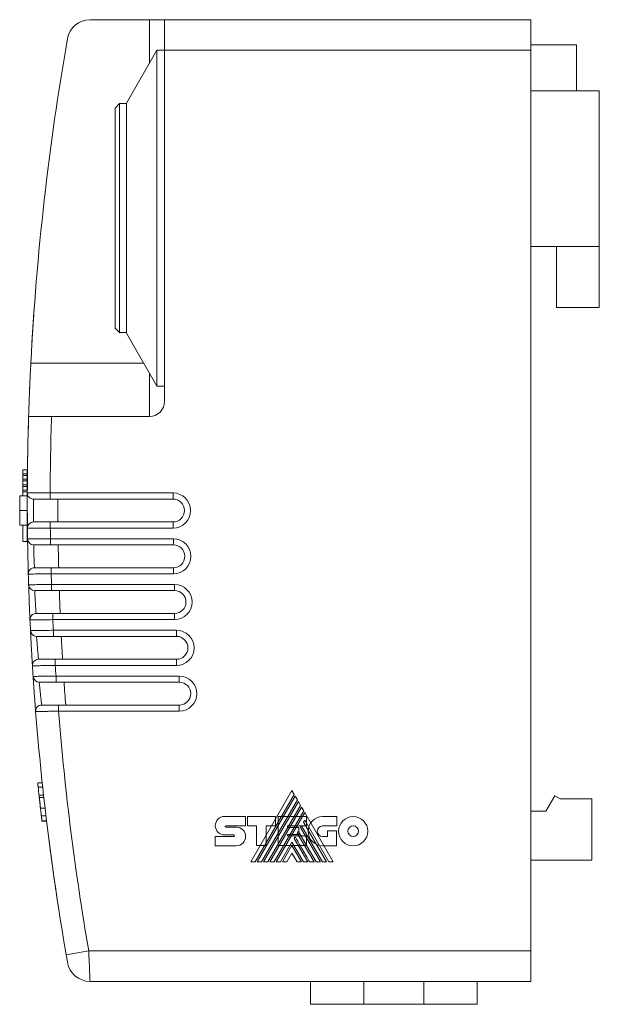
# Model space of a CAD drawing. Header units: millimetres. Extents: x 20 to 193, y 78 to 211.
# Tile 2 of 8: x 20 to 58, y 146 to 210. Entities that reach past the tile are written whole.
import ezdxf

# ---------------------------------------------------------------- set-up
doc = ezdxf.new("R2010")
doc.units = ezdxf.units.MM
doc.layers.add('___VS___', color=7, linetype='Continuous', lineweight=15)

msp = doc.modelspace()

# ---------------------------------------------------------------- linework, layer by layer
at = {"color": 7, "linetype": 'Continuous', "lineweight": 15}
for p, q in [((28.324, 210.162), (24.437, 210.162)), ((28.324, 210.162), (29.324, 210.162)), ((29.324, 210.162), (53.324, 210.162)), ((29.324, 208.162), (29.324, 210.162)), ((53.324, 210.162), (53.324, 208.162)), ((56.324, 208.512), (53.324, 208.512)), ((56.324, 208.512), (56.324, 205.512)), ((28.824, 208.162), (26.824, 204.698)), ((29.324, 208.162), (28.824, 208.162)), ((28.824, 208.162), (28.824, 197.162)), ((29.324, 185.162), (29.324, 208.162)), ((53.324, 208.162), (29.324, 208.162)), ((53.324, 149.162), (53.324, 208.162)), ((57.824, 205.512), (53.324, 205.512)), ((57.824, 205.512), (57.824, 195.312)), ((26.374, 204.662), (26.074, 204.362)), ((26.824, 204.662), (26.374, 204.662)), ((26.374, 204.662), (26.374, 189.662)), ((26.824, 197.162), (26.824, 204.698)), ((26.074, 189.962), (26.074, 204.362)), ((26.824, 189.626), (26.824, 197.162)), ((28.824, 197.162), (28.824, 186.162)), ((57.824, 195.312), (53.324, 195.312)), ((55.024, 195.312), (55.024, 191.312)), ((57.824, 195.312), (57.824, 191.312)), ((57.824, 191.312), (55.024, 191.312)), ((26.074, 189.962), (26.374, 189.662)), ((26.374, 189.662), (26.824, 189.662)), ((26.824, 189.626), (28.824, 186.162)), ((28.824, 186.162), (29.324, 186.162)), ((21.911, 184.162), (28.324, 184.162)), ((20.024, 180.414), (20.024, 180.664)), ((20.024, 180.664), (20.324, 180.664)), ((20.324, 180.414), (20.324, 180.664)), ((20.024, 180.414), (20.324, 180.414)), ((20.024, 180.301), (20.024, 180.414)), ((20.024, 180.056), (20.024, 180.301)), ((20.024, 180.301), (20.324, 180.301)), ((20.024, 180.056), (20.324, 180.056)), ((20.024, 179.944), (20.024, 180.056)), ((20.324, 180.301), (20.324, 180.414)), ((20.324, 180.056), (20.324, 180.301)), ((20.324, 179.944), (20.324, 180.056)), ((20.024, 179.696), (20.024, 179.944)), ((20.024, 179.944), (20.324, 179.944)), ((20.024, 179.696), (20.324, 179.696)), ((20.024, 179.586), (20.024, 179.696)), ((20.024, 179.333), (20.024, 179.586)), ((20.024, 179.586), (20.324, 179.586)), ((20.024, 179.333), (20.324, 179.333)), ((20.024, 179.226), (20.024, 179.333)), ((20.324, 179.696), (20.324, 179.944)), ((20.324, 179.586), (20.324, 179.696)), ((20.324, 179.333), (20.324, 179.586)), ((20.324, 179.226), (20.324, 179.333)), ((19.824, 178.972), (20.024, 178.972)), ((19.824, 178.97), (20.024, 178.97)), ((19.824, 178.963), (20.024, 178.963)), ((19.824, 178.962), (20.324, 178.962)), ((20.024, 178.962), (20.024, 179.226)), ((20.024, 179.226), (20.324, 179.226)), ((20.324, 179.005), (20.324, 179.226)), ((21.824, 179.158), (21.824, 178.758)), ((21.824, 179.158), (29.877, 179.158)), ((29.877, 178.758), (21.824, 178.758)), ((29.877, 179.158), (29.877, 178.758)), ((19.824, 178.003), (20.324, 178.003)), ((19.824, 177.044), (20.324, 177.044)), ((20.024, 175.986), (20.024, 177.044)), ((20.324, 175.986), (20.324, 177.048)), ((21.833, 176.858), (21.833, 177.258)), ((21.833, 177.258), (29.877, 177.258)), ((29.877, 176.858), (21.833, 176.858)), ((29.877, 176.858), (29.877, 177.258)), ((21.842, 176.158), (21.842, 175.758)), ((21.842, 176.158), (29.901, 176.158)), ((29.901, 176.158), (29.901, 175.758)), ((20.024, 175.986), (20.324, 175.986)), ((29.901, 175.758), (21.842, 175.758)), ((21.89, 173.858), (21.89, 174.258)), ((21.89, 174.258), (29.901, 174.258)), ((29.901, 173.858), (29.901, 174.258)), ((29.901, 173.858), (21.89, 173.858)), ((21.911, 173.16), (21.911, 172.76)), ((21.911, 173.16), (29.977, 173.16)), ((29.977, 173.16), (29.977, 172.76)), ((29.977, 172.76), (21.911, 172.76)), ((21.999, 170.86), (21.999, 171.26)), ((21.999, 171.26), (29.977, 171.26)), ((29.977, 170.86), (29.977, 171.26)), ((29.977, 170.86), (21.999, 170.86)), ((22.032, 170.162), (22.032, 169.762)), ((22.032, 170.162), (30.105, 170.162)), ((30.105, 169.762), (22.032, 169.762)), ((30.105, 170.162), (30.105, 169.762)), ((22.16, 167.862), (22.16, 168.262)), ((22.16, 168.262), (30.105, 168.262)), ((30.105, 167.862), (22.16, 167.862)), ((30.105, 167.862), (30.105, 168.262)), ((22.205, 167.168), (22.205, 166.768)), ((22.205, 167.168), (30.285, 167.168)), ((30.285, 167.168), (30.285, 166.768)), ((30.285, 166.768), (22.205, 166.768)), ((22.373, 164.868), (22.373, 165.268)), ((22.373, 165.268), (30.285, 165.268)), ((30.285, 164.868), (30.285, 165.268)), ((30.285, 164.868), (22.373, 164.868)), ((21.304, 160.162), (21.004, 160.162)), ((21.334, 159.884), (21.034, 159.884)), ((21.391, 159.363), (21.091, 159.363)), ((21.409, 159.207), (21.109, 159.207)), ((21.143, 158.9), (21.138, 158.948)), ((54.901, 159.312), (54.324, 158.312)), ((55.248, 159.112), (54.901, 159.312)), ((57.324, 159.112), (55.248, 159.112)), ((57.324, 155.112), (57.324, 159.112)), ((21.488, 158.511), (21.188, 158.511)), ((54.324, 158.312), (53.324, 158.312)), ((21.547, 158.005), (21.247, 158.005)), ((21.585, 157.69), (21.285, 157.69)), ((21.588, 157.662), (21.288, 157.662)), ((53.324, 155.112), (57.324, 155.112)), ((22.258, 152.718), (22.267, 152.653)), ((22.872, 148.907), (24.35, 149.162)), ((24.35, 149.162), (53.324, 149.162)), ((53.324, 149.162), (53.324, 147.162)), ((42.38, 147.162), (24.437, 147.162)), ((38.88, 145.662), (38.88, 147.162)), ((46.324, 147.162), (42.38, 147.162)), ((42.38, 147.162), (42.38, 145.662)), ((53.324, 147.162), (46.324, 147.162)), ((46.324, 145.662), (46.324, 147.162)), ((49.824, 147.162), (49.824, 145.662)), ((42.38, 145.662), (38.88, 145.662)), ((46.324, 145.662), (42.38, 145.662)), ((49.824, 145.662), (46.324, 145.662))]:
    msp.add_line(p, q, dxfattribs=at)
at = {"color": 8, "linetype": 'Continuous', "lineweight": 15}
for p, q in [((28.324, 207.296), (28.324, 210.162)), ((20.555, 187.662), (27.958, 187.662)), ((28.324, 184.162), (28.324, 187.028))]:
    msp.add_line(p, q, dxfattribs=at)
at = {"color": 7, "linetype": 'Continuous', "lineweight": 15}
for centre, radius, start, end in [((24.437, 208.662), 1.5, 90, 170.04291), ((195.324, 178.662), 175, 170.04291, 177.05206), ((28.324, 185.162), 1, 270, 0), ((195.324, 178.662), 175, 178.19898, 179.837), ((195.324, 178.662), 173.5, 178.1834, 179.83597), ((20.724, 179.158), 0.4, 179.837, 270), ((195.324, 178.662), 173, 179.96797, 180.46476), ((29.877, 178.008), 1.15, 270, 90), ((29.877, 178.008), 0.75, 270, 90), ((20.733, 176.858), 0.4, 90, 180.59177), ((195.324, 178.662), 175, 180.59177, 180.82145), ((195.324, 178.662), 173.5, 180.59552, 180.82666), ((20.742, 176.158), 0.4, 180.82145, 270), ((29.901, 175.008), 1.15, 270, 90), ((195.324, 178.662), 173, 180.96154, 181.45843), ((29.901, 175.008), 0.75, 270, 90), ((20.79, 173.858), 0.4, 90, 181.57637), ((195.324, 178.662), 175, 181.57637, 181.80585), ((195.324, 178.662), 173.5, 181.58637, 181.81731), ((20.811, 173.16), 0.4, 181.80585, 270), ((29.977, 172.01), 1.15, 270, 90), ((195.324, 178.662), 173, 181.95511, 182.45226), ((29.977, 172.01), 0.75, 270, 90), ((20.898, 170.86), 0.4, 90, 182.56116), ((195.324, 178.662), 175, 182.56116, 182.79021), ((195.324, 178.662), 173.5, 182.57741, 182.80792), ((20.931, 170.162), 0.4, 182.79021, 270), ((195.324, 178.662), 173, 182.94868, 183.44624), ((30.105, 169.012), 1.15, 270, 90), ((30.105, 169.012), 0.75, 270, 90), ((21.058, 167.862), 0.4, 90, 183.54613), ((195.324, 178.662), 175, 183.54613, 183.77452), ((195.324, 178.662), 173.5, 183.56864, 183.79849), ((21.103, 167.168), 0.4, 183.77452, 270), ((30.285, 166.018), 1.15, 270, 90), ((195.324, 178.662), 173, 183.94226, 184.44038), ((30.285, 166.018), 0.75, 270, 90), ((21.27, 164.868), 0.4, 90, 184.53127), ((195.324, 178.662), 175, 184.53127, 189.78949), ((195.324, 178.662), 173.5, 184.56006, 189.78949), ((195.024, 178.662), 175, 186.06832, 186.15979), ((195.024, 178.662), 175, 186.15979, 186.34277), ((195.024, 178.662), 175, 186.41301, 186.6288), ((195.024, 178.662), 175, 186.72037, 186.8921), ((24.437, 148.662), 1.5, 189.95709, 270)]:
    msp.add_arc(centre, radius, start, end, dxfattribs=at)
for points, knots in [([(20.772, 191.176), (20.772, 191.176), (20.77, 191.146), (20.761, 191.03), (20.755, 190.944), (20.74, 190.731), (20.732, 190.603), (20.713, 190.326), (20.703, 190.175), (20.683, 189.875), (20.674, 189.724), (20.656, 189.445), (20.649, 189.318), (20.635, 189.102), (20.63, 189.018), (20.624, 188.901), (20.622, 188.871), (20.622, 188.871)], [0, 0, 0, 0, 0.125, 0.125, 0.25, 0.25, 0.375, 0.375, 0.5, 0.5, 0.625, 0.625, 0.75, 0.75, 0.875, 0.875, 1, 1, 1, 1]), ([(20.41, 184.162), (20.41, 184.162), (20.411, 184.184), (20.414, 184.273), (20.416, 184.34), (20.422, 184.516), (20.425, 184.624), (20.434, 184.877), (20.439, 185.025), (20.451, 185.348), (20.458, 185.524), (20.474, 185.906), (20.482, 186.11), (20.501, 186.531), (20.511, 186.751), (20.532, 187.202), (20.543, 187.431), (20.555, 187.662)], [0, 0, 0, 0, 0.125, 0.125, 0.25, 0.25, 0.375, 0.375, 0.5, 0.5, 0.625, 0.625, 0.75, 0.75, 0.875, 0.875, 1, 1, 1, 1]), ([(20.491, 186.315), (20.49, 186.276), (20.486, 186.187), (20.481, 186.074), (20.477, 185.975), (20.474, 185.906), (20.473, 185.878), (20.472, 185.869), (20.472, 185.869), (20.472, 185.868)], [0, 0, 0, 0, 0.141768, 0.324841, 0.513238, 0.696032, 0.884153, 0.941996, 1, 1, 1, 1]), ([(20.445, 185.169), (20.445, 185.166), (20.445, 185.162), (20.443, 185.13), (20.443, 185.116)], [0, 0, 0, 0, 0.565753, 1, 1, 1, 1]), ([(20.41, 184.162), (20.409, 184.135), (20.406, 184.042), (20.402, 183.884), (20.396, 183.692), (20.391, 183.511), (20.386, 183.342), (20.382, 183.194), (20.379, 183.068), (20.377, 182.97), (20.375, 182.901), (20.374, 182.873), (20.374, 182.864), (20.374, 182.864), (20.374, 182.863)], [0, 0, 0, 0, 0.042204, 0.143133, 0.241216, 0.342134, 0.44013, 0.540965, 0.638846, 0.739571, 0.837361, 0.937998, 0.968956, 1, 1, 1, 1]), ([(20.41, 184.162), (20.41, 184.162), (20.42, 184.162), (20.458, 184.162), (20.487, 184.162), (20.562, 184.162), (20.608, 184.162), (20.717, 184.162), (20.78, 184.162), (20.988, 184.162), (21.155, 184.162), (21.516, 184.162), (21.713, 184.162), (21.911, 184.162)], [0, 0, 0, 0, 0.125, 0.125, 0.25, 0.25, 0.375, 0.375, 0.5, 0.5, 0.75, 0.75, 1, 1, 1, 1]), ([(20.359, 182.162), (20.359, 182.162), (20.358, 182.132), (20.356, 182.016), (20.354, 181.931), (20.35, 181.718), (20.348, 181.589), (20.344, 181.312), (20.342, 181.161), (20.338, 180.86), (20.336, 180.709), (20.333, 180.431), (20.331, 180.303), (20.33, 180.088), (20.329, 180.003), (20.328, 179.887), (20.328, 179.857), (20.328, 179.857)], [0, 0, 0, 0, 0.125, 0.125, 0.25, 0.25, 0.375, 0.375, 0.5, 0.5, 0.625, 0.625, 0.75, 0.75, 0.875, 0.875, 1, 1, 1, 1]), ([(20.324, 179.159), (20.324, 179.159), (20.334, 179.159), (20.372, 179.159), (20.401, 179.159), (20.476, 179.159), (20.522, 179.159), (20.631, 179.159), (20.694, 179.159), (20.902, 179.159), (21.069, 179.159), (21.43, 179.159), (21.626, 179.159), (21.824, 179.158)], [0, 0, 0, 0, 0.125, 0.125, 0.25, 0.25, 0.375, 0.375, 0.5, 0.5, 0.75, 0.75, 1, 1, 1, 1]), ([(20.333, 176.854), (20.333, 176.854), (20.333, 176.884), (20.332, 177), (20.331, 177.086), (20.329, 177.299), (20.328, 177.427), (20.326, 177.704), (20.326, 177.856), (20.324, 178.156), (20.324, 178.307), (20.324, 178.586), (20.324, 178.713), (20.324, 178.929), (20.324, 179.013), (20.324, 179.129), (20.324, 179.159), (20.324, 179.159)], [0, 0, 0, 0, 0.125, 0.125, 0.25, 0.25, 0.375, 0.375, 0.5, 0.5, 0.625, 0.625, 0.75, 0.75, 0.875, 0.875, 1, 1, 1, 1]), ([(21.824, 178.758), (21.679, 178.758), (21.535, 178.758), (21.27, 178.758), (21.148, 178.758), (20.945, 178.758), (20.863, 178.758), (20.753, 178.758), (20.724, 178.758), (20.724, 178.758)], [0, 0, 0, 0, 0.25, 0.25, 0.5, 0.5, 0.75, 0.75, 1, 1, 1, 1]), ([(20.724, 178.758), (20.724, 178.758), (20.724, 178.678), (20.724, 178.468), (20.724, 178.386), (20.724, 178.204), (20.724, 178.106), (20.726, 177.812), (20.728, 177.616), (20.731, 177.409), (20.732, 177.353), (20.733, 177.278), (20.733, 177.258), (20.733, 177.258)], [0, 0, 0, 0, 0.25, 0.25, 0.375, 0.375, 0.5, 0.5, 0.75, 0.75, 0.875, 0.875, 1, 1, 1, 1]), ([(21.833, 176.858), (21.734, 176.858), (21.637, 176.858), (21.445, 176.857), (21.35, 176.857), (21.168, 176.857), (21.082, 176.856), (20.919, 176.856), (20.842, 176.856), (20.634, 176.855), (20.523, 176.855), (20.373, 176.854), (20.333, 176.854), (20.333, 176.854)], [0, 0, 0, 0, 0.125, 0.125, 0.25, 0.25, 0.375, 0.375, 0.5, 0.5, 0.75, 0.75, 1, 1, 1, 1]), ([(20.733, 177.258), (20.733, 177.258), (20.762, 177.258), (20.872, 177.258), (20.954, 177.258), (21.157, 177.258), (21.279, 177.258), (21.545, 177.258), (21.688, 177.258), (21.833, 177.258)], [0, 0, 0, 0, 0.25, 0.25, 0.5, 0.5, 0.75, 0.75, 1, 1, 1, 1]), ([(20.342, 176.153), (20.342, 176.153), (20.351, 176.153), (20.39, 176.153), (20.418, 176.153), (20.494, 176.153), (20.54, 176.154), (20.648, 176.154), (20.712, 176.154), (20.919, 176.155), (21.086, 176.156), (21.447, 176.157), (21.644, 176.158), (21.842, 176.158)], [0, 0, 0, 0, 0.125, 0.125, 0.25, 0.25, 0.375, 0.375, 0.5, 0.5, 0.75, 0.75, 1, 1, 1, 1]), ([(20.39, 173.847), (20.39, 173.847), (20.389, 173.878), (20.386, 173.993), (20.384, 174.079), (20.378, 174.292), (20.375, 174.421), (20.369, 174.698), (20.365, 174.849), (20.359, 175.149), (20.356, 175.3), (20.351, 175.579), (20.349, 175.706), (20.345, 175.922), (20.344, 176.007), (20.342, 176.123), (20.342, 176.153), (20.342, 176.153)], [0, 0, 0, 0, 0.125, 0.125, 0.25, 0.25, 0.375, 0.375, 0.5, 0.5, 0.625, 0.625, 0.75, 0.75, 0.875, 0.875, 1, 1, 1, 1]), ([(21.842, 175.758), (21.697, 175.758), (21.552, 175.758), (21.288, 175.758), (21.165, 175.758), (20.962, 175.758), (20.881, 175.758), (20.77, 175.758), (20.742, 175.758), (20.742, 175.758)], [0, 0, 0, 0, 0.25, 0.25, 0.5, 0.5, 0.75, 0.75, 1, 1, 1, 1]), ([(20.742, 175.758), (20.742, 175.758), (20.743, 175.678), (20.749, 175.468), (20.751, 175.386), (20.756, 175.204), (20.759, 175.106), (20.768, 174.812), (20.775, 174.617), (20.784, 174.409), (20.786, 174.353), (20.789, 174.278), (20.79, 174.258), (20.79, 174.258)], [0, 0, 0, 0, 0.25, 0.25, 0.375, 0.375, 0.5, 0.5, 0.75, 0.75, 0.875, 0.875, 1, 1, 1, 1]), ([(20.79, 174.258), (20.79, 174.258), (20.819, 174.258), (20.929, 174.258), (21.011, 174.258), (21.214, 174.258), (21.336, 174.258), (21.602, 174.258), (21.745, 174.258), (21.89, 174.258)], [0, 0, 0, 0, 0.25, 0.25, 0.5, 0.5, 0.75, 0.75, 1, 1, 1, 1]), ([(21.89, 173.858), (21.791, 173.858), (21.694, 173.857), (21.502, 173.856), (21.407, 173.855), (21.225, 173.854), (21.139, 173.853), (20.976, 173.852), (20.899, 173.851), (20.691, 173.85), (20.58, 173.849), (20.43, 173.848), (20.39, 173.847), (20.39, 173.847)], [0, 0, 0, 0, 0.125, 0.125, 0.25, 0.25, 0.375, 0.375, 0.5, 0.5, 0.75, 0.75, 1, 1, 1, 1]), ([(20.411, 173.147), (20.411, 173.147), (20.42, 173.147), (20.458, 173.147), (20.487, 173.148), (20.563, 173.148), (20.609, 173.149), (20.717, 173.149), (20.781, 173.15), (20.988, 173.152), (21.155, 173.153), (21.516, 173.156), (21.713, 173.158), (21.911, 173.16)], [0, 0, 0, 0, 0.125, 0.125, 0.25, 0.25, 0.375, 0.375, 0.5, 0.5, 0.75, 0.75, 1, 1, 1, 1]), ([(20.499, 170.842), (20.499, 170.842), (20.497, 170.872), (20.492, 170.988), (20.488, 171.073), (20.479, 171.286), (20.474, 171.415), (20.463, 171.692), (20.457, 171.843), (20.445, 172.144), (20.44, 172.294), (20.43, 172.573), (20.425, 172.7), (20.418, 172.916), (20.415, 173.001), (20.412, 173.117), (20.411, 173.147), (20.411, 173.147)], [0, 0, 0, 0, 0.125, 0.125, 0.25, 0.25, 0.375, 0.375, 0.5, 0.5, 0.625, 0.625, 0.75, 0.75, 0.875, 0.875, 1, 1, 1, 1]), ([(21.911, 172.76), (21.766, 172.76), (21.621, 172.76), (21.357, 172.76), (21.234, 172.76), (21.031, 172.76), (20.95, 172.76), (20.839, 172.76), (20.811, 172.76), (20.811, 172.76)], [0, 0, 0, 0, 0.25, 0.25, 0.5, 0.5, 0.75, 0.75, 1, 1, 1, 1]), ([(20.811, 172.76), (20.811, 172.76), (20.814, 172.679), (20.825, 172.469), (20.829, 172.386), (20.839, 172.205), (20.845, 172.107), (20.862, 171.813), (20.874, 171.618), (20.888, 171.41), (20.892, 171.354), (20.897, 171.279), (20.898, 171.26), (20.898, 171.26)], [0, 0, 0, 0, 0.25, 0.25, 0.375, 0.375, 0.5, 0.5, 0.75, 0.75, 0.875, 0.875, 1, 1, 1, 1]), ([(20.898, 171.26), (20.898, 171.26), (20.927, 171.26), (21.037, 171.26), (21.12, 171.26), (21.323, 171.26), (21.445, 171.26), (21.711, 171.26), (21.854, 171.26), (21.999, 171.26)], [0, 0, 0, 0, 0.25, 0.25, 0.5, 0.5, 0.75, 0.75, 1, 1, 1, 1]), ([(21.999, 170.86), (21.9, 170.858), (21.803, 170.857), (21.611, 170.855), (21.516, 170.854), (21.334, 170.852), (21.248, 170.851), (21.085, 170.849), (21.008, 170.848), (20.8, 170.845), (20.688, 170.844), (20.538, 170.842), (20.499, 170.842), (20.499, 170.842)], [0, 0, 0, 0, 0.125, 0.125, 0.25, 0.25, 0.375, 0.375, 0.5, 0.5, 0.75, 0.75, 1, 1, 1, 1]), ([(20.531, 170.143), (20.531, 170.143), (20.541, 170.143), (20.579, 170.143), (20.608, 170.144), (20.683, 170.145), (20.729, 170.145), (20.838, 170.147), (20.901, 170.148), (21.109, 170.15), (21.276, 170.152), (21.637, 170.157), (21.834, 170.16), (22.032, 170.162)], [0, 0, 0, 0, 0.125, 0.125, 0.25, 0.25, 0.375, 0.375, 0.5, 0.5, 0.75, 0.75, 1, 1, 1, 1]), ([(20.659, 167.838), (20.659, 167.838), (20.657, 167.868), (20.65, 167.984), (20.645, 168.069), (20.632, 168.282), (20.624, 168.411), (20.608, 168.688), (20.6, 168.839), (20.583, 169.139), (20.575, 169.29), (20.56, 169.569), (20.554, 169.696), (20.543, 169.912), (20.538, 169.996), (20.533, 170.113), (20.531, 170.143), (20.531, 170.143)], [0, 0, 0, 0, 0.125, 0.125, 0.25, 0.25, 0.375, 0.375, 0.5, 0.5, 0.625, 0.625, 0.75, 0.75, 0.875, 0.875, 1, 1, 1, 1]), ([(22.032, 169.762), (21.887, 169.762), (21.742, 169.762), (21.478, 169.762), (21.355, 169.762), (21.152, 169.762), (21.07, 169.762), (20.959, 169.762), (20.931, 169.762), (20.931, 169.762)], [0, 0, 0, 0, 0.25, 0.25, 0.5, 0.5, 0.75, 0.75, 1, 1, 1, 1]), ([(20.931, 169.762), (20.931, 169.762), (20.937, 169.682), (20.953, 169.472), (20.96, 169.389), (20.974, 169.207), (20.982, 169.109), (21.007, 168.816), (21.025, 168.621), (21.044, 168.413), (21.049, 168.357), (21.056, 168.282), (21.058, 168.262), (21.058, 168.262)], [0, 0, 0, 0, 0.25, 0.25, 0.375, 0.375, 0.5, 0.5, 0.75, 0.75, 0.875, 0.875, 1, 1, 1, 1]), ([(22.16, 167.862), (22.061, 167.861), (21.964, 167.859), (21.772, 167.856), (21.677, 167.854), (21.495, 167.851), (21.409, 167.85), (21.246, 167.847), (21.169, 167.846), (20.961, 167.842), (20.849, 167.841), (20.699, 167.838), (20.659, 167.838), (20.659, 167.838)], [0, 0, 0, 0, 0.125, 0.125, 0.25, 0.25, 0.375, 0.375, 0.5, 0.5, 0.75, 0.75, 1, 1, 1, 1]), ([(21.058, 168.262), (21.058, 168.262), (21.087, 168.262), (21.198, 168.262), (21.28, 168.262), (21.483, 168.262), (21.605, 168.262), (21.872, 168.262), (22.015, 168.262), (22.16, 168.262)], [0, 0, 0, 0, 0.25, 0.25, 0.5, 0.5, 0.75, 0.75, 1, 1, 1, 1]), ([(20.703, 167.141), (20.703, 167.141), (20.713, 167.142), (20.751, 167.142), (20.78, 167.143), (20.855, 167.144), (20.902, 167.145), (21.011, 167.147), (21.074, 167.148), (21.282, 167.151), (21.449, 167.154), (21.81, 167.161), (22.007, 167.164), (22.205, 167.168)], [0, 0, 0, 0, 0.125, 0.125, 0.25, 0.25, 0.375, 0.375, 0.5, 0.5, 0.75, 0.75, 1, 1, 1, 1]), ([(20.871, 164.836), (20.871, 164.836), (20.868, 164.866), (20.859, 164.982), (20.852, 165.068), (20.836, 165.281), (20.826, 165.41), (20.805, 165.687), (20.794, 165.838), (20.772, 166.138), (20.762, 166.288), (20.742, 166.567), (20.733, 166.694), (20.719, 166.91), (20.713, 166.995), (20.705, 167.111), (20.703, 167.141), (20.703, 167.141)], [0, 0, 0, 0, 0.125, 0.125, 0.25, 0.25, 0.375, 0.375, 0.5, 0.5, 0.625, 0.625, 0.75, 0.75, 0.875, 0.875, 1, 1, 1, 1]), ([(22.205, 166.768), (22.06, 166.768), (21.915, 166.768), (21.65, 166.768), (21.527, 166.768), (21.324, 166.768), (21.242, 166.768), (21.131, 166.768), (21.103, 166.768), (21.103, 166.768)], [0, 0, 0, 0, 0.25, 0.25, 0.5, 0.5, 0.75, 0.75, 1, 1, 1, 1]), ([(21.103, 166.768), (21.103, 166.768), (21.111, 166.687), (21.133, 166.477), (21.141, 166.394), (21.161, 166.212), (21.171, 166.114), (21.204, 165.822), (21.227, 165.627), (21.251, 165.419), (21.258, 165.363), (21.267, 165.287), (21.27, 165.268), (21.27, 165.268)], [0, 0, 0, 0, 0.25, 0.25, 0.375, 0.375, 0.5, 0.5, 0.75, 0.75, 0.875, 0.875, 1, 1, 1, 1]), ([(21.27, 165.268), (21.27, 165.268), (21.299, 165.268), (21.409, 165.268), (21.492, 165.268), (21.695, 165.268), (21.818, 165.268), (22.085, 165.268), (22.228, 165.268), (22.373, 165.268)], [0, 0, 0, 0, 0.25, 0.25, 0.5, 0.5, 0.75, 0.75, 1, 1, 1, 1]), ([(22.373, 164.868), (22.274, 164.866), (22.176, 164.864), (21.985, 164.859), (21.889, 164.857), (21.708, 164.854), (21.621, 164.852), (21.458, 164.848), (21.381, 164.847), (21.173, 164.842), (21.061, 164.84), (20.911, 164.837), (20.871, 164.836), (20.871, 164.836)], [0, 0, 0, 0, 0.125, 0.125, 0.25, 0.25, 0.375, 0.375, 0.5, 0.5, 0.75, 0.75, 1, 1, 1, 1]), ([(21.034, 159.884), (21.032, 159.903), (21.025, 159.968), (21.021, 160.009), (21.018, 160.038)], [0, 0, 0, 0, 0.299944, 1, 1, 1, 1]), ([(21.109, 159.207), (21.108, 159.214), (21.106, 159.227), (21.104, 159.25), (21.101, 159.274), (21.099, 159.295), (21.097, 159.313), (21.095, 159.326), (21.094, 159.335), (21.093, 159.342), (21.093, 159.349), (21.092, 159.355), (21.091, 159.36), (21.091, 159.362), (21.091, 159.363), (21.091, 159.363)], [0, 0, 0, 0, 0.031, 0.062066, 0.124498, 0.187166, 0.249532, 0.332783, 0.374447, 0.436998, 0.499596, 0.624699, 0.749792, 0.874897, 1, 1, 1, 1]), ([(21.138, 158.948), (21.135, 158.974), (21.13, 159.012), (21.121, 159.092), (21.114, 159.159), (21.109, 159.206), (21.107, 159.224)], [0, 0, 0, 0, 0.433187, 0.650387, 0.866301, 1, 1, 1, 1]), ([(21.188, 158.511), (21.184, 158.543), (21.177, 158.607), (21.166, 158.703), (21.155, 158.799), (21.144, 158.893), (21.134, 158.985), (21.126, 159.049), (21.122, 159.089), (21.119, 159.114), (21.116, 159.144), (21.112, 159.177), (21.11, 159.197), (21.109, 159.207)], [0, 0, 0, 0, 0.1255847, 0.2511397, 0.3766024, 0.5019945, 0.6268514, 0.7515886, 0.7825224, 0.8134751, 0.8755889, 0.9379005, 1, 1, 1, 1]), ([(21.184, 158.547), (21.183, 158.549), (21.183, 158.554), (21.182, 158.563), (21.181, 158.574), (21.179, 158.585), (21.178, 158.597), (21.176, 158.609), (21.176, 158.617)], [0, 0, 0, 0, 0.125002, 0.250003, 0.500008, 0.625008, 0.75001, 1, 1, 1, 1]), ([(21.247, 158.005), (21.245, 158.024), (21.24, 158.064), (21.23, 158.147), (21.218, 158.253), (21.205, 158.36), (21.195, 158.446), (21.19, 158.489), (21.188, 158.511)], [0, 0, 0, 0, 0.124817, 0.249573, 0.499502, 0.749768, 0.874871, 1, 1, 1, 1]), ([(21.258, 157.912), (21.254, 157.946), (21.247, 158.01), (21.238, 158.082), (21.234, 158.115)], [0, 0, 0, 0, 0.536103, 1, 1, 1, 1]), ([(21.285, 157.69), (21.285, 157.691), (21.285, 157.693), (21.284, 157.697), (21.284, 157.701), (21.283, 157.707), (21.282, 157.712), (21.282, 157.717), (21.281, 157.723), (21.28, 157.729), (21.28, 157.735), (21.279, 157.741), (21.278, 157.748), (21.277, 157.756), (21.276, 157.764), (21.274, 157.777), (21.272, 157.795), (21.269, 157.818), (21.267, 157.843), (21.262, 157.882), (21.257, 157.924), (21.252, 157.964), (21.249, 157.987), (21.248, 157.999), (21.247, 158.005)], [0, 0, 0, 0, 0.031092, 0.06227, 0.124786, 0.17485, 0.204876, 0.249863, 0.278383, 0.321091, 0.342414, 0.374364, 0.405399, 0.436424, 0.467513, 0.49873, 0.570303, 0.624037, 0.686541, 0.748983, 0.87439, 0.937143, 0.96848, 1, 1, 1, 1]), ([(21.255, 157.939), (21.255, 157.94), (21.255, 157.94), (21.255, 157.94), (21.255, 157.941), (21.255, 157.942), (21.255, 157.943), (21.254, 157.944), (21.254, 157.947), (21.254, 157.951), (21.253, 157.954), (21.253, 157.956), (21.253, 157.957)], [0, 0, 0, 0, 0.125025, 0.25005, 0.375066, 0.437576, 0.500085, 0.62506, 0.750052, 0.875036, 0.925024, 1, 1, 1, 1]), ([(21.288, 157.662), (21.288, 157.662), (21.288, 157.664), (21.288, 157.667), (21.287, 157.67), (21.287, 157.672), (21.287, 157.674), (21.287, 157.676), (21.286, 157.679), (21.286, 157.682), (21.285, 157.686), (21.285, 157.688), (21.285, 157.69), (21.285, 157.69)], [0, 0, 0, 0, 0.124998, 0.249995, 0.374994, 0.499992, 0.562493, 0.625003, 0.750027, 0.875023, 0.937511, 0.962506, 1, 1, 1, 1]), ([(21.743, 156.417), (21.743, 156.419), (21.742, 156.429), (21.748, 156.383), (21.761, 156.278), (21.783, 156.107), (21.813, 155.883), (21.849, 155.607), (21.891, 155.292), (21.939, 154.94), (21.982, 154.626), (22.019, 154.363), (22.038, 154.229), (22.047, 154.162)], [0, 0, 0, 0, 0.027854, 0.133125, 0.241457, 0.346821, 0.455218, 0.561173, 0.670152, 0.777015, 0.88692, 0.943248, 1, 1, 1, 1]), ([(22.074, 153.974), (22.083, 153.911), (22.11, 153.72), (22.156, 153.403), (22.209, 153.041), (22.259, 152.708), (22.303, 152.418), (22.34, 152.176), (22.368, 151.992), (22.387, 151.871), (22.395, 151.815), (22.394, 151.821), (22.394, 151.823)], [0, 0, 0, 0, 0.054832, 0.166783, 0.281976, 0.393753, 0.508815, 0.619667, 0.733809, 0.843386, 0.956207, 1, 1, 1, 1]), ([(24.437, 147.162), (24.437, 147.162), (24.437, 147.175), (24.434, 147.225), (24.433, 147.264), (24.428, 147.364), (24.426, 147.426), (24.419, 147.571), (24.416, 147.655), (24.403, 147.932), (24.394, 148.155), (24.373, 148.635), (24.361, 148.898), (24.35, 149.162)], [0, 0, 0, 0, 0.125, 0.125, 0.25, 0.25, 0.375, 0.375, 0.5, 0.5, 0.75, 0.75, 1, 1, 1, 1]), ([(22.872, 148.907), (22.895, 148.775), (22.917, 148.645), (22.95, 148.459), (22.96, 148.402), (22.96, 148.402)], [0, 0, 0, 0, 0.5, 0.5, 1, 1, 1, 1])]:
    msp.add_open_spline(points, degree=3, knots=knots, dxfattribs=at)
for points in [[(19.824, 178.003), (19.824, 178.533), (19.824, 178.962), (19.824, 178.962)], [(20.324, 178.003), (20.324, 178.533), (20.324, 178.962), (20.324, 178.962)], [(19.824, 177.044), (19.824, 177.045), (19.824, 177.474), (19.824, 178.003)], [(20.324, 177.044), (20.324, 177.045), (20.324, 177.474), (20.324, 178.003)]]:
    msp.add_open_spline(points, degree=3, dxfattribs=at)
at = {"layer": '___VS___', "color": 179, "lineweight": 0}
for p, q in [((37.675, 159.662), (34.972, 154.985)), ((35.264, 154.985), (37.821, 159.413)), ((37.821, 159.413), (37.675, 159.662)), ((37.886, 159.3), (35.394, 154.985)), ((35.678, 154.985), (38.028, 159.054)), ((38.092, 158.943), (35.809, 154.985)), ((36.091, 154.985), (38.236, 158.695)), ((38.028, 159.054), (37.886, 159.3)), ((38.236, 158.695), (38.092, 158.943)), ((38.299, 158.585), (36.22, 154.985)), ((36.505, 154.985), (38.444, 158.332)), ((38.507, 158.225), (36.635, 154.985)), ((38.444, 158.332), (38.299, 158.585)), ((40.378, 154.985), (38.507, 158.225)), ((33.252, 157.971), (34.627, 157.971)), ((34.627, 157.971), (34.627, 157.355)), ((34.759, 157.355), (34.759, 157.969)), ((34.759, 157.969), (36.585, 157.969)), ((36.585, 157.969), (36.585, 157.36)), ((36.768, 157.962), (38.629, 157.962)), ((36.768, 156.075), (36.768, 157.962)), ((38.44, 157.593), (38.511, 157.714)), ((39.948, 154.985), (38.44, 157.593)), ((38.511, 157.714), (40.089, 154.985)), ((38.629, 157.962), (38.629, 157.352)), ((40.623, 157.957), (39.668, 157.957)), ((40.623, 157.344), (40.623, 157.957)), ((33.858, 156.755), (33.253, 156.756)), ((34.627, 157.355), (33.333, 157.355)), ((33.333, 157.264), (34.029, 157.264)), ((35.351, 157.355), (34.759, 157.355)), ((35.351, 156.074), (35.351, 157.355)), ((36.585, 157.36), (35.977, 157.36)), ((35.977, 157.36), (35.977, 156.074)), ((38.629, 157.352), (37.386, 157.352)), ((37.386, 157.352), (37.386, 157.252)), ((37.386, 157.252), (38.126, 157.252)), ((38.126, 156.79), (37.386, 156.79)), ((37.386, 156.79), (37.386, 156.698)), ((38.024, 156.879), (38.091, 156.996)), ((39.12, 154.985), (38.024, 156.879)), ((38.091, 156.996), (39.251, 154.985)), ((38.126, 157.252), (38.126, 156.79)), ((38.233, 157.237), (38.297, 157.349)), ((39.535, 154.985), (38.233, 157.237)), ((38.297, 157.349), (39.666, 154.985)), ((39.681, 157.344), (40.623, 157.344)), ((40.603, 157.021), (39.998, 157.021)), ((39.998, 157.021), (39.998, 156.657)), ((40.603, 156.047), (40.603, 157.021)), ((32.649, 156.048), (32.649, 156.656)), ((32.649, 156.656), (33.858, 156.656)), ((36.919, 154.985), (37.675, 156.28)), ((37.386, 156.698), (38.619, 156.698)), ((37.675, 156.28), (38.426, 154.985)), ((37.817, 156.524), (37.882, 156.638)), ((38.708, 154.985), (37.817, 156.524)), ((38.619, 156.698), (38.619, 156.075)), ((39.998, 156.657), (39.681, 156.657)), ((34.029, 156.048), (32.649, 156.048)), ((35.977, 156.074), (35.351, 156.074)), ((38.619, 156.075), (36.768, 156.075)), ((37.049, 154.985), (37.672, 156.067)), ((37.672, 155.572), (37.331, 154.985)), ((37.672, 156.067), (38.297, 154.985)), ((38.012, 154.985), (37.672, 155.572)), ((39.668, 156.047), (40.603, 156.047)), ((34.972, 154.985), (35.264, 154.985)), ((35.394, 154.985), (35.678, 154.985)), ((35.809, 154.985), (36.091, 154.985)), ((36.22, 154.985), (36.505, 154.985)), ((36.635, 154.985), (36.919, 154.985)), ((37.331, 154.985), (37.049, 154.985)), ((38.297, 154.985), (38.012, 154.985)), ((38.426, 154.985), (38.708, 154.985)), ((38.838, 154.985), (39.12, 154.985)), ((39.251, 154.985), (39.535, 154.985)), ((39.666, 154.985), (39.948, 154.985)), ((40.089, 154.985), (40.378, 154.985))]:
    msp.add_line(p, q, dxfattribs=at)
at = {"layer": '___VS___', "lineweight": 0}
msp.add_line((33.333, 157.264), (33.333, 157.264), dxfattribs=at)
at = {"layer": '___VS___', "color": 179, "lineweight": 0}
for points, degree in [([(32.647, 157.363), (32.647, 157.699), (32.918, 157.971), (33.252, 157.971)], 3), ([(39.668, 157.957), (39.155, 157.957), (38.739, 157.529), (38.739, 157.002)], 3), ([(40.73, 157.002), (40.73, 157.532), (41.16, 157.961), (41.689, 157.961)], 3), ([(41.689, 157.961), (42.218, 157.961), (42.647, 157.532), (42.647, 157.002)], 3), ([(33.253, 156.756), (32.918, 156.756), (32.647, 157.028), (32.647, 157.363)], 3), ([(33.333, 157.355), (33.311, 157.355), (33.294, 157.335), (33.294, 157.31)], 3), ([(33.294, 157.31), (33.294, 157.284), (33.311, 157.264), (33.333, 157.264)], 3), ([(33.898, 156.706), (33.898, 156.733), (33.88, 156.755), (33.858, 156.755)], 3), ([(34.029, 157.264), (34.364, 157.264), (34.636, 156.992), (34.636, 156.656)], 3), ([(38.739, 157.002), (38.739, 156.475), (39.155, 156.047), (39.668, 156.047)], 3), ([(39.336, 157.001), (39.336, 157.19), (39.491, 157.344), (39.681, 157.344)], 3), ([(39.681, 156.657), (39.491, 156.657), (39.336, 156.811), (39.336, 157.001)], 3), ([(41.689, 156.043), (41.16, 156.043), (40.73, 156.472), (40.73, 157.002)], 3), ([(41.337, 157.002), (41.337, 157.196), (41.495, 157.354), (41.689, 157.354)], 3), ([(41.689, 156.651), (41.495, 156.65), (41.337, 156.807), (41.337, 157.002)], 3), ([(41.689, 157.354), (41.883, 157.354), (42.04, 157.197), (42.04, 157.003)], 3), ([(42.04, 157.003), (42.04, 156.809), (41.883, 156.651), (41.689, 156.651)], 3), ([(42.647, 157.002), (42.647, 156.473), (42.218, 156.044), (41.689, 156.043)], 3), ([(33.858, 156.656), (33.88, 156.656), (33.898, 156.678), (33.898, 156.706)], 3), ([(34.636, 156.656), (34.636, 156.32), (34.364, 156.048), (34.029, 156.048)], 3), ([(37.882, 156.638), (37.962, 156.496), (38.838, 154.985)], 2)]:
    msp.add_open_spline(points, degree=degree, dxfattribs=at)

doc.saveas('drawing.dxf')
